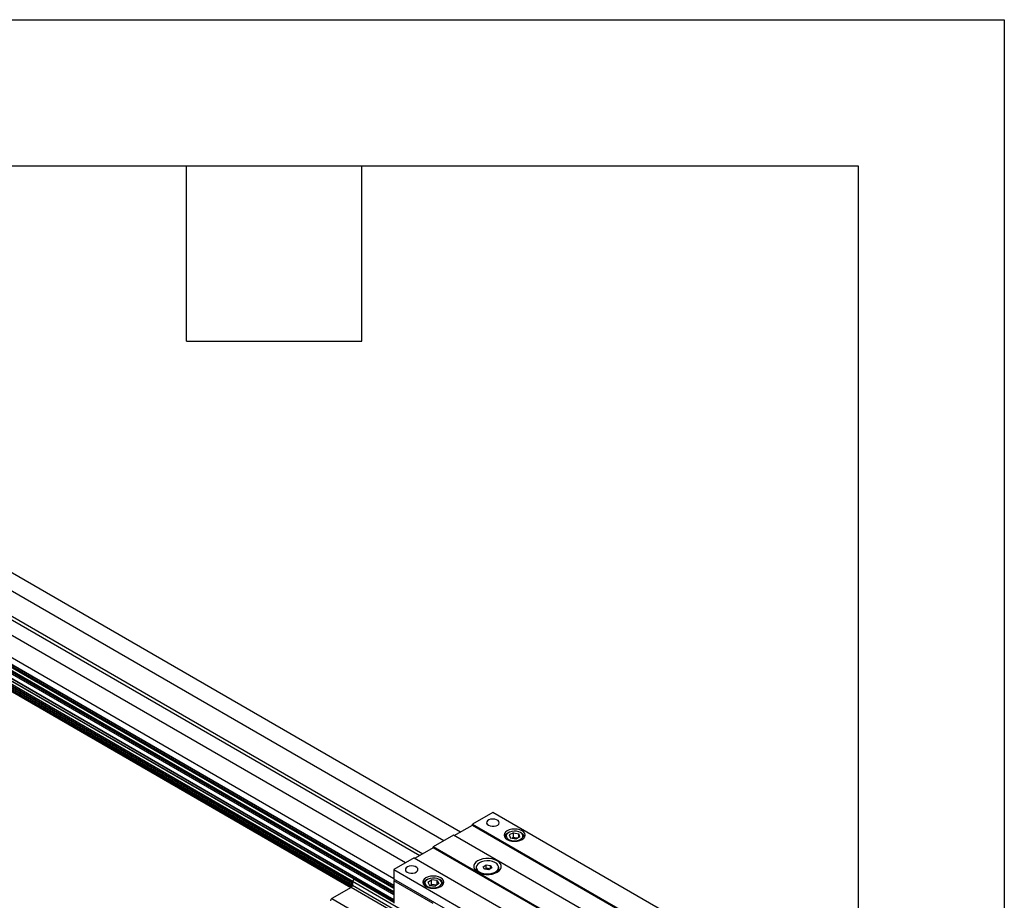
# Model space of a CAD drawing. Header units: millimetres. Extents: x 0 to 1397, y 0 to 1080.
# Tile 9 of 9: x 1183 to 1397, y 888 to 1080. Entities that reach past the tile are written whole.
import ezdxf

# ---------------------------------------------------------------- set-up
doc = ezdxf.new("R2010")
doc.units = ezdxf.units.MM
doc.header["$LTSCALE"] = 5
doc.linetypes.add('SLD-Solid', pattern=[0])
doc.layers.add('TEXT', color=140, linetype='SLD-Solid', lineweight=25)

msp = doc.modelspace()

# ---------------------------------------------------------------- linework, layer by layer
at = {"color": 7, "linetype": 'SLD-Solid'}
for p, q in [((0.012, 1079.513), (1397.012, 1079.513)), ((1397.012, 1079.513), (1397.012, 0.013))]:
    msp.add_line(p, q, dxfattribs=at)
for p, q in [((1278.763, 902.951), (1062.232, 1027.952)), ((1275.177, 901.051), (1057.991, 1026.43)), ((1053.277, 1023.709), (1270.611, 898.245)), ((1053.277, 1022.892), (1269.903, 897.837)), ((1266.831, 896.233), (1050.448, 1021.148)), ((1048.366, 1017.539), (1264.306, 892.879)), ((1049.741, 1015.272), (1264.306, 891.406)), ((1049.741, 1015.201), (1264.306, 891.336)), ((1049.741, 1014.846), (1264.306, 890.981)), ((1264.306, 890.64), (1049.741, 1014.506)), ((1264.306, 889.98), (1049.741, 1013.845)), ((1264.306, 889.909), (1049.741, 1013.775)), ((1264.306, 889.637), (1049.741, 1013.503)), ((1264.306, 889.297), (1049.741, 1013.163)), ((1049.741, 1012.176), (1264.306, 888.31)), ((1049.741, 1012.105), (1264.306, 888.24)), ((1255.704, 892.752), (1049.741, 1011.651)), ((1255.643, 892.717), (1049.741, 1011.581)), ((1049.741, 1010.985), (1255.348, 892.291)), ((1049.741, 1010.645), (1255.274, 891.993)), ((1049.741, 1010.494), (1255.274, 891.843)), ((1255.274, 891.395), (1049.741, 1010.047)), ((1255.257, 891.289), (1049.741, 1009.93)), ((1255.12, 891.027), (1049.741, 1009.59)), ((1255.007, 890.922), (1049.741, 1009.42)), ((1049.741, 1009.35), (1254.948, 890.886)), ((1285.814, 907.192), (1281.394, 904.64)), ((1330.008, 881.679), (1285.814, 907.192)), ((1277.417, 902.174), (1281.394, 904.47)), ((1281.394, 904.64), (1325.589, 879.128)), ((1281.394, 904.47), (1281.394, 904.64)), ((1281.394, 904.47), (1325.589, 878.958)), ((1277.27, 902.259), (1272.85, 899.708)), ((1321.464, 876.746), (1277.27, 902.259)), ((1288.445, 901.885), (1288.445, 901.708)), ((1289.231, 902.837), (1289.054, 902.735)), ((1290.277, 902.78), (1289.366, 902.309)), ((1289.366, 902.309), (1289.617, 901.618)), ((1290.779, 901.398), (1289.617, 901.618)), ((1290.277, 901.759), (1289.9, 901.564)), ((1290.277, 902.78), (1291.439, 902.56)), ((1290.277, 901.759), (1290.277, 902.78)), ((1290.277, 901.759), (1290.858, 901.649)), ((1291.69, 901.869), (1290.779, 901.398)), ((1290.858, 901.649), (1291.156, 901.593)), ((1291.69, 901.869), (1291.439, 902.56)), ((1291.439, 901.739), (1291.439, 902.56)), ((1292.001, 902.735), (1291.824, 902.837)), ((1292.611, 901.708), (1292.611, 901.885)), ((1272.85, 899.538), (1268.873, 897.242)), ((1272.85, 899.538), (1272.85, 899.708)), ((1317.044, 874.195), (1272.85, 899.708)), ((1317.044, 874.025), (1272.85, 899.538)), ((1268.725, 897.327), (1264.306, 894.775)), ((1268.725, 897.327), (1312.92, 871.814)), ((1282.198, 895.275), (1282.198, 894.979)), ((1283.694, 895.389), (1284.335, 895.803)), ((1283.993, 894.862), (1283.694, 895.389)), ((1284.029, 894.857), (1284.335, 895.055)), ((1284.335, 895.803), (1285.277, 895.689)), ((1284.335, 895.055), (1284.335, 895.803)), ((1284.335, 895.055), (1284.806, 894.998)), ((1284.806, 894.998), (1285.242, 894.945)), ((1285.577, 895.161), (1284.935, 894.748)), ((1285.277, 895.689), (1285.577, 895.161)), ((1285.277, 894.968), (1285.277, 895.689)), ((1287.073, 894.979), (1287.073, 895.275)), ((1255.799, 892.806), (1255.569, 892.674)), ((1255.799, 892.806), (1264.306, 887.895)), ((1264.306, 894.775), (1264.306, 892.734)), ((1264.306, 894.775), (1308.5, 869.263)), ((1284.935, 894.748), (1283.993, 894.862)), ((1254.98, 890.905), (1250.796, 888.489)), ((1266.765, 884.101), (1254.98, 890.905)), ((1255.569, 892.674), (1255.274, 892.163)), ((1267.059, 885.36), (1255.274, 892.163)), ((1255.274, 892.163), (1255.274, 891.415)), ((1255.274, 891.415), (1267.059, 884.612)), ((1264.306, 887.63), (1255.569, 892.674)), ((1308.5, 867.221), (1264.306, 892.734)), ((1272.85, 887.393), (1264.306, 892.326)), ((1264.306, 892.326), (1264.306, 887.461)), ((1270.767, 891.68), (1270.767, 891.503)), ((1271.554, 892.632), (1271.377, 892.53)), ((1271.653, 892.029), (1272.469, 892.555)), ((1271.653, 892.029), (1272.034, 891.358)), ((1272.034, 891.358), (1273.231, 891.213)), ((1272.17, 891.342), (1272.469, 891.534)), ((1273.666, 892.41), (1272.469, 892.555)), ((1272.469, 891.534), (1272.469, 892.555)), ((1273.068, 891.462), (1272.469, 891.534)), ((1273.53, 891.406), (1273.068, 891.462)), ((1274.047, 891.739), (1273.231, 891.213)), ((1273.666, 892.41), (1274.047, 891.739)), ((1273.666, 891.493), (1273.666, 892.41)), ((1274.324, 892.53), (1274.147, 892.632)), ((1274.934, 891.503), (1274.934, 891.68)), ((1250.796, 888.489), (1262.581, 881.686))]:
    msp.add_line(p, q)
at = {"flags": 128}
for points in [[(1284.842, 904.419), (1285.21, 904.267), (1285.644, 904.193), (1286.096, 904.204), (1286.518, 904.299), (1286.863, 904.468), (1287.095, 904.692), (1287.188, 904.948), (1287.132, 905.207), (1286.933, 905.442), (1286.613, 905.627), (1286.206, 905.741), (1285.757, 905.774), (1285.314, 905.72), (1284.925, 905.586), (1284.633, 905.387), (1284.468, 905.143), (1284.449, 904.882), (1284.579, 904.632), (1284.842, 904.419)], [(1288.907, 901.324), (1289.382, 901.113), (1289.935, 900.981), (1290.528, 900.936), (1291.121, 900.981), (1291.674, 901.113), (1292.148, 901.324), (1292.513, 901.598), (1292.741, 901.917), (1292.82, 902.259), (1292.741, 902.602), (1292.513, 902.921), (1292.148, 903.195), (1291.674, 903.405), (1291.121, 903.537), (1290.528, 903.582), (1289.935, 903.537), (1289.382, 903.405), (1288.907, 903.195), (1288.543, 902.921), (1288.314, 902.602), (1288.236, 902.259), (1288.314, 901.917), (1288.543, 901.598), (1288.907, 901.324)], [(1292.322, 902.306), (1292.143, 902.589), (1291.834, 902.832), (1291.419, 903.014), (1290.931, 903.122), (1290.411, 903.145), (1289.9, 903.083), (1289.44, 902.941), (1289.069, 902.73), (1288.815, 902.466), (1288.7, 902.173), (1288.734, 901.872), (1288.912, 901.589), (1289.222, 901.346), (1289.637, 901.164), (1290.125, 901.057), (1290.645, 901.033), (1291.156, 901.095), (1291.615, 901.237), (1291.987, 901.448), (1292.241, 901.712), (1292.355, 902.006), (1292.322, 902.306)], [(1292.576, 901.666), (1292.607, 901.805), (1292.567, 902.132)], [(1282.499, 894.223), (1283.028, 893.979), (1283.638, 893.81), (1284.297, 893.723), (1284.974, 893.723), (1285.633, 893.81), (1286.242, 893.979), (1286.771, 894.223), (1287.193, 894.528), (1287.487, 894.88), (1287.637, 895.261), (1287.637, 895.651), (1287.487, 896.032), (1287.193, 896.384), (1286.771, 896.689), (1286.242, 896.932), (1285.633, 897.102), (1284.974, 897.189), (1284.297, 897.189), (1283.638, 897.102), (1283.028, 896.932), (1282.499, 896.689), (1282.077, 896.384), (1281.784, 896.032), (1281.633, 895.651), (1281.633, 895.261), (1281.784, 894.88), (1282.077, 894.528), (1282.499, 894.223)], [(1267.164, 894.214), (1267.532, 894.062), (1267.966, 893.988), (1268.418, 893.999), (1268.84, 894.094), (1269.185, 894.262), (1269.417, 894.487), (1269.51, 894.743), (1269.454, 895.002), (1269.255, 895.237), (1268.935, 895.421), (1268.528, 895.536), (1268.079, 895.569), (1267.636, 895.515), (1267.247, 895.381), (1266.955, 895.182), (1266.79, 894.938), (1266.772, 894.677), (1266.901, 894.427), (1267.164, 894.214)], [(1285.136, 896.653), (1284.527, 896.681), (1283.924, 896.621), (1283.367, 896.477), (1282.889, 896.257), (1282.521, 895.976), (1282.286, 895.65), (1282.198, 895.301), (1282.264, 894.95), (1282.478, 894.62), (1282.828, 894.331), (1283.292, 894.101), (1283.84, 893.945), (1284.438, 893.873), (1285.048, 893.889), (1285.633, 893.992), (1286.155, 894.175), (1286.581, 894.428), (1286.885, 894.734), (1287.048, 895.074), (1287.059, 895.426), (1286.918, 895.77), (1286.633, 896.082), (1286.223, 896.343), (1285.713, 896.538), (1285.136, 896.653)], [(1271.23, 891.119), (1271.704, 890.908), (1272.257, 890.776), (1272.85, 890.731), (1273.443, 890.776), (1273.996, 890.908), (1274.471, 891.119), (1274.835, 891.393), (1275.064, 891.712), (1275.142, 892.054), (1275.064, 892.396), (1274.835, 892.716), (1274.471, 892.99), (1273.996, 893.2), (1273.443, 893.332), (1272.85, 893.377), (1272.257, 893.332), (1271.704, 893.2), (1271.23, 892.99), (1270.866, 892.716), (1270.637, 892.396), (1270.559, 892.054), (1270.637, 891.712), (1270.866, 891.393), (1271.23, 891.119)], [(1273.226, 892.92), (1272.706, 892.939), (1272.197, 892.873), (1271.741, 892.726), (1271.374, 892.512), (1271.128, 892.246), (1271.021, 891.952), (1271.062, 891.651), (1271.248, 891.37), (1271.564, 891.13), (1271.984, 890.951), (1272.474, 890.848), (1272.995, 890.829), (1273.504, 890.895), (1273.96, 891.042), (1274.326, 891.256), (1274.573, 891.522), (1274.68, 891.816), (1274.639, 892.117), (1274.453, 892.398), (1274.137, 892.638), (1273.717, 892.817), (1273.226, 892.92)]]:
    msp.add_lwpolyline(points, dxfattribs=at)
for centre, radius, start, end in [((1289.422, 901.848), 0.96, 112.51184, 190.91852), ((1290.529, 899.978), 1.703, 78.87112, 111.45975), ((1290.594, 900.214), 1.459, 68.82724, 79.57881), ((1291.381, 901.587), 1.305, 24.66735, 61.62303), ((1283.326, 895.064), 1.132, 184.27715, 238.04617), ((1284.629, 893.761), 1.249, 81.8339, 118.67323), ((1284.68, 893.845), 1.16, 65.14367, 83.72842), ((1285.919, 895.079), 1.158, 302.62223, 355.05445), ((1257.009, 890.728), 2.406, 111.62584, 120.21461), ((1254.635, 891.444), 0.64, 302.60548, 357.39452), ((1264.927, 892.301), 0.622, 144.06523, 177.72068), ((1271.723, 891.655), 0.941, 111.5728, 191.85756), ((1272.844, 889.831), 1.646, 82.20354, 113.57006), ((1272.899, 889.959), 1.512, 68.11302, 83.59914), ((1273.981, 891.657), 0.938, 347.98425, 68.58539), ((1251.141, 887.95), 0.64, 122.60548, 177.39452)]:
    msp.add_arc(centre, radius, start, end)
at = {"layer": 'TEXT'}
for p, q in [((31.75, 1047.75), (1365.25, 1047.75)), ((1219.2, 1009.65), (1219.2, 1047.75)), ((1257.3, 1009.65), (1257.3, 1047.75)), ((1365.25, 1047.75), (1365.25, 31.75)), ((1219.2, 1009.65), (1257.3, 1009.65))]:
    msp.add_line(p, q, dxfattribs=at)

doc.saveas('drawing.dxf')
